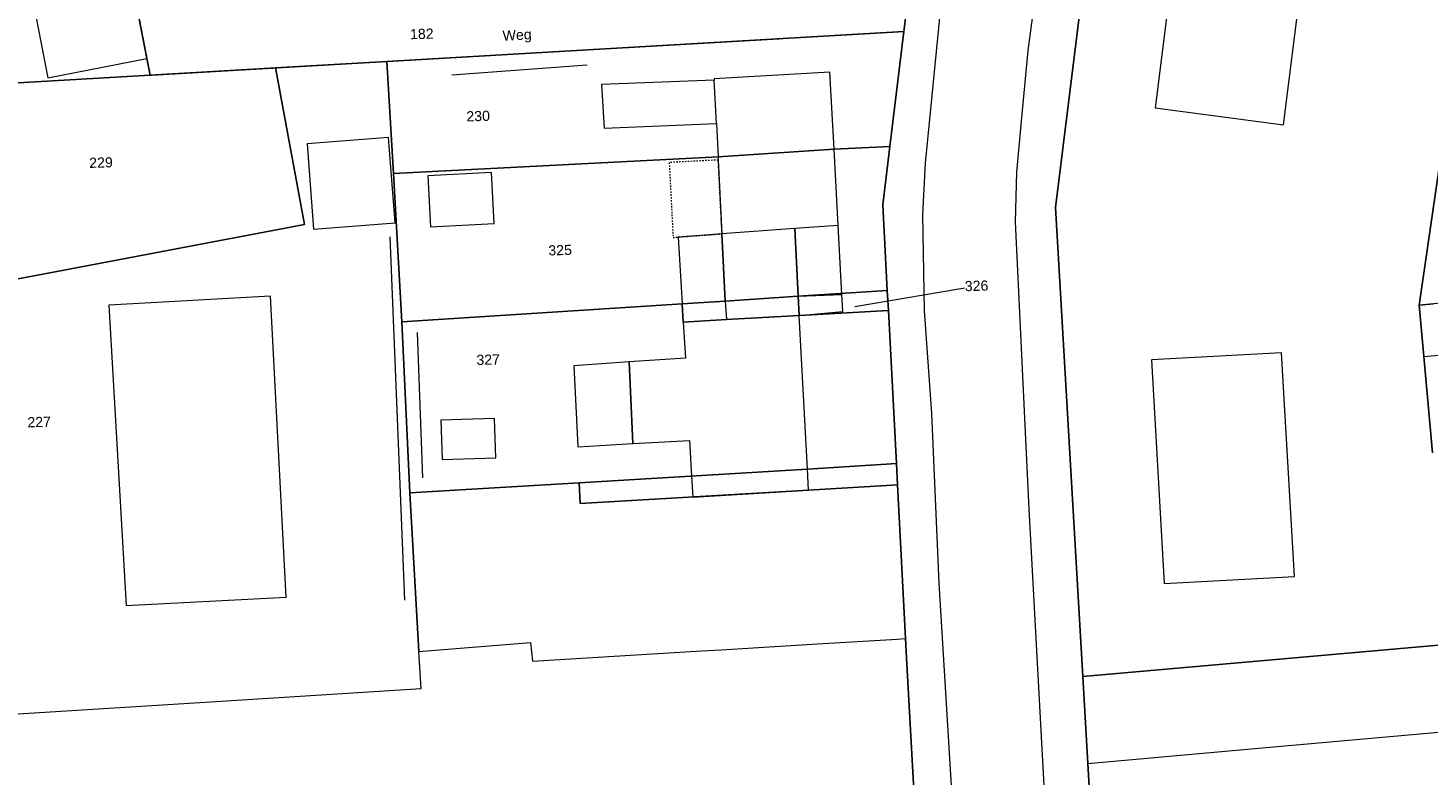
# Model space of a CAD drawing. Header units: millimetres. Extents: x -191 to 81095, y -508122 to 28741.
# Tile 113 of 251: x 5396 to 5492, y 9495 to 9546. Entities that reach past the tile are written whole.
import ezdxf

# ---------------------------------------------------------------- set-up
doc = ezdxf.new("R2010")
doc.units = ezdxf.units.MM
for name, pattern in [('VE22-087 DB - VST Hervest-Dorsten ALK VA2736$0$1', [0]), ('VE22-087 DB - VST Hervest-Dorsten ALK VA2736$0$2', [0.16, 0.06, -0.1]), ('VE22-087 DB - VST Hervest-Dorsten ALK VA2736$0$3', [0.26, 0.11, -0.15])]:
    doc.linetypes.add(name, pattern=pattern)
for name, color, linetype, lineweight in [('VE22-087 DB - VST Hervest-Dorsten ALK VA2736$0$AX_Bauteil', 7, 'VE22-087 DB - VST Hervest-Dorsten ALK VA2736$0$1', 18), ('VE22-087 DB - VST Hervest-Dorsten ALK VA2736$0$AX_Flurstueck', 9, 'VE22-087 DB - VST Hervest-Dorsten ALK VA2736$0$1', 18), ('VE22-087 DB - VST Hervest-Dorsten ALK VA2736$0$AX_Gebaeude', 7, 'VE22-087 DB - VST Hervest-Dorsten ALK VA2736$0$1', 18), ('VE22-087 DB - VST Hervest-Dorsten ALK VA2736$0$AX_SonstigesBauwerkOderSonstigeEinrichtung', 7, 'VE22-087 DB - VST Hervest-Dorsten ALK VA2736$0$1', 18), ('VE22-087 DB - VST Hervest-Dorsten ALK VA2736$0$AX_SportFreizeitUndErholungsflaeche', 7, 'VE22-087 DB - VST Hervest-Dorsten ALK VA2736$0$1', 18), ('VE22-087 DB - VST Hervest-Dorsten ALK VA2736$0$AX_Strassenverkehr', 7, 'VE22-087 DB - VST Hervest-Dorsten ALK VA2736$0$1', 18), ('VE22-087 DB - VST Hervest-Dorsten ALK VA2736$0$AX_Strassenverkehrsanlage', 7, 'VE22-087 DB - VST Hervest-Dorsten ALK VA2736$0$1', 18), ('VE22-087 DB - VST Hervest-Dorsten ALK VA2736$0$AX_Vegetationsmerkmal', 7, 'VE22-087 DB - VST Hervest-Dorsten ALK VA2736$0$1', 18), ('VE22-087 DB - VST Hervest-Dorsten ALK VA2736$0$AX_Weg', 7, 'VE22-087 DB - VST Hervest-Dorsten ALK VA2736$0$1', 18), ('VE22-087 DB - VST Hervest-Dorsten ALK VA2736$0$AX_Wohnbauflaeche', 7, 'VE22-087 DB - VST Hervest-Dorsten ALK VA2736$0$1', 18), ('VE22-087 DB - VST Hervest-Dorsten ALK VA2736$0$Flurgrenzen', 9, 'VE22-087 DB - VST Hervest-Dorsten ALK VA2736$0$1', 18)]:
    doc.layers.add(name, color=color, linetype=linetype, lineweight=lineweight)
doc.layers.add('XREF ALK Kataster', color=251, linetype='Continuous')
doc.styles.add('VE22-087 DB - VST Hervest-Dorsten ALK VA2736$0$0', font='arial.ttf')

# ---------------------------------------------------------------- blocks, each defined once
blk = doc.blocks.new('VE22-087 DB - VST Hervest-Dorsten ALK VA2736')
at = {"layer": 'VE22-087 DB - VST Hervest-Dorsten ALK VA2736$0$AX_Bauteil', "color": 7, "linetype": 'VE22-087 DB - VST Hervest-Dorsten ALK VA2736$0$1', "lineweight": 13, "ltscale": 0.5}
for points in [[(5443.048, 9542.853, 0), (5435.27, 9542.567, 0), (5435.458, 9539.56, 0), (5443.2, 9539.871, 0)], [(5443.585, 9532.25, 0), (5443.816, 9527.616, 0), (5448.842, 9527.942, 0), (5448.62, 9532.616, 0)], [(5448.62, 9532.616, 0), (5448.842, 9527.942, 0), (5451.863, 9528.058, 0), (5451.613, 9532.834, 0)], [(5448.842, 9527.942, 0), (5443.816, 9527.616, 0), (5443.893, 9526.335, 0), (5448.914, 9526.62, 0)], [(5451.863, 9528.058, 0), (5448.842, 9527.942, 0), (5448.914, 9526.62, 0), (5451.923, 9526.899, 0)], [(5441.484, 9515.532, 0), (5441.565, 9514.084, 0), (5449.568, 9514.559, 0), (5449.483, 9516.021, 0)]]:
    blk.add_polyline3d(points, close=True, dxfattribs=at)
at = {"layer": 'VE22-087 DB - VST Hervest-Dorsten ALK VA2736$0$AX_Flurstueck', "linetype": 'VE22-087 DB - VST Hervest-Dorsten ALK VA2736$0$1', "lineweight": 13, "ltscale": 0.5}
for points in [[(5472.914, 9636.124, 0), (5469.066, 9614.063, 0), (5460.648, 9583.14, 0), (5459.556, 9574.133, 0), (5456.645, 9550.295, 0), (5456.149, 9546.227, 0), (5455.18, 9538.282, 0), (5454.689, 9534.268, 0), (5455.002, 9528.343, 0), (5455.074, 9526.973, 0), (5455.63, 9516.401, 0), (5455.708, 9514.926, 0), (5456.264, 9504.317, 0), (5456.335, 9502.999, 0), (5456.883, 9493.026, 0)], [(5476.542, 9361.898, 0), (5475.334, 9383.515, 0), (5475.149, 9386.813, 0), (5475.127, 9387.217, 0), (5473.885, 9409.311, 0), (5472.668, 9428.839, 0), (5472.557, 9431.016, 0), (5472.204, 9437.968, 0), (5472.071, 9440.263, 0), (5468.852, 9495.707, 0), (5468.503, 9501.699, 0), (5466.621, 9534.072, 0), (5471.453, 9572.981, 0), (5472.481, 9581.197, 0), (5477.635, 9591.022, 0), (5480.016, 9595.56, 0), (5483.31, 9601.841, 0), (5489.156, 9600.46, 0), (5486.255, 9604.194, 0), (5487.114, 9609.179, 0), (5495.622, 9658.548, 0)], [(5471.453, 9572.981, 0), (5466.621, 9534.072, 0), (5468.503, 9501.699, 0), (5493.835, 9503.943, 0)], [(5492.646, 9517.135, 0), (5492.047, 9523.781, 0), (5491.726, 9527.341, 0), (5493.252, 9537.78, 0)], [(5493.835, 9503.943, 0), (5468.503, 9501.699, 0), (5468.852, 9495.707, 0), (5480.125, 9496.708, 0), (5516.883, 9499.967, 0)], [(5493.252, 9537.78, 0), (5491.726, 9527.341, 0), (5492.709, 9527.429, 0)], [(5492.709, 9527.429, 0), (5491.726, 9527.341, 0), (5492.047, 9523.781, 0), (5492.646, 9517.135, 0)], [(5452.75, 9527.246, 0), (5461.164, 9528.668, 0)]]:
    blk.add_polyline3d(points, dxfattribs=at)
for points in [[(5403.076, 9548.494, 0), (5401.096, 9558.719, 0), (5400.364, 9562.5, 0), (5399.657, 9566.152, 0), (5399.563, 9566.641, 0), (5397.248, 9578.602, 0), (5385.319, 9576.147, 0), (5382.553, 9575.578, 0), (5388.992, 9542.201, 0), (5390.191, 9542.398, 0), (5404.099, 9543.208, 0), (5403.877, 9544.354, 0), (5403.326, 9547.202, 0)], [(5436.703, 9549.145, 0), (5436.411, 9549.128, 0), (5433.339, 9548.949, 0), (5425.263, 9548.479, 0), (5416.156, 9547.949, 0), (5403.326, 9547.202, 0), (5403.877, 9544.354, 0), (5404.099, 9543.208, 0), (5412.747, 9543.711, 0), (5420.452, 9544.16, 0), (5456.149, 9546.227, 0), (5456.645, 9550.295, 0), (5442.787, 9549.491, 0)], [(5456.149, 9546.227, 0), (5420.452, 9544.16, 0), (5420.912, 9536.422, 0), (5443.317, 9537.574, 0), (5451.33, 9538.098, 0), (5455.18, 9538.282, 0)], [(5414.76, 9532.892, 0), (5412.838, 9543.222, 0), (5412.747, 9543.711, 0), (5404.099, 9543.208, 0), (5390.191, 9542.398, 0), (5388.992, 9542.201, 0), (5390.852, 9528.358, 0)], [(5422.041, 9514.379, 0), (5421.476, 9526.193, 0), (5420.912, 9536.422, 0), (5420.452, 9544.16, 0), (5412.747, 9543.711, 0), (5412.838, 9543.222, 0), (5414.76, 9532.892, 0), (5390.852, 9528.358, 0), (5394.556, 9499.088, 0), (5394.626, 9499.092, 0), (5408.635, 9499.979, 0), (5422.81, 9500.877, 0), (5422.664, 9503.436, 0)], [(5455.18, 9538.282, 0), (5451.33, 9538.098, 0), (5443.317, 9537.574, 0), (5420.912, 9536.422, 0), (5421.476, 9526.193, 0), (5440.838, 9527.425, 0), (5443.816, 9527.616, 0), (5448.842, 9527.942, 0), (5455.002, 9528.343, 0), (5454.689, 9534.268, 0)], [(5448.842, 9527.942, 0), (5443.816, 9527.616, 0), (5440.838, 9527.425, 0), (5440.915, 9526.167, 0), (5443.893, 9526.335, 0), (5448.914, 9526.62, 0), (5455.074, 9526.973, 0), (5455.002, 9528.343, 0)], [(5455.074, 9526.973, 0), (5448.914, 9526.62, 0), (5443.893, 9526.335, 0), (5440.915, 9526.167, 0), (5440.838, 9527.425, 0), (5421.476, 9526.193, 0), (5422.041, 9514.379, 0), (5433.719, 9515.071, 0), (5449.483, 9516.021, 0), (5455.63, 9516.401, 0)], [(5455.708, 9514.926, 0), (5455.63, 9516.401, 0), (5449.483, 9516.021, 0), (5433.719, 9515.071, 0), (5433.8, 9513.641, 0), (5449.568, 9514.559, 0)], [(5455.708, 9514.926, 0), (5449.568, 9514.559, 0), (5433.8, 9513.641, 0), (5433.719, 9515.071, 0), (5422.041, 9514.379, 0), (5422.664, 9503.436, 0), (5430.374, 9504.041, 0), (5430.492, 9502.751, 0), (5442.182, 9503.47, 0), (5443.519, 9503.552, 0), (5450.177, 9503.955, 0), (5455.691, 9504.286, 0), (5456.264, 9504.317, 0)]]:
    blk.add_polyline3d(points, close=True, dxfattribs=at)
at = {"layer": 'VE22-087 DB - VST Hervest-Dorsten ALK VA2736$0$AX_Gebaeude', "color": 7, "linetype": 'VE22-087 DB - VST Hervest-Dorsten ALK VA2736$0$1', "lineweight": 13, "ltscale": 0.5}
for points in [[(5484.301, 9555.143, 0), (5475.425, 9556.347, 0), (5473.495, 9540.958, 0), (5482.369, 9539.779, 0)], [(5403.326, 9547.202, 0), (5403.076, 9548.494, 0), (5396.224, 9547.167, 0), (5397.025, 9543.027, 0), (5403.877, 9544.354, 0)], [(5443.048, 9542.853, 0), (5435.27, 9542.567, 0), (5435.458, 9539.56, 0), (5443.2, 9539.871, 0), (5443.317, 9537.574, 0), (5451.33, 9538.098, 0), (5451.042, 9543.421, 0), (5443.042, 9542.962, 0)], [(5420.564, 9538.904, 0), (5414.934, 9538.472, 0), (5415.386, 9532.579, 0), (5421.016, 9533.011, 0)], [(5443.585, 9532.25, 0), (5443.816, 9527.616, 0), (5443.893, 9526.335, 0), (5448.914, 9526.62, 0), (5451.923, 9526.899, 0), (5451.863, 9528.058, 0), (5451.613, 9532.834, 0), (5451.33, 9538.098, 0), (5443.317, 9537.574, 0), (5443.328, 9537.354, 0)], [(5427.669, 9536.478, 0), (5423.28, 9536.253, 0), (5423.461, 9532.737, 0), (5427.85, 9532.962, 0)], [(5443.585, 9532.25, 0), (5440.554, 9532.03, 0), (5440.838, 9527.425, 0), (5443.816, 9527.616, 0)], [(5412.401, 9527.957, 0), (5401.239, 9527.326, 0), (5402.445, 9506.596, 0), (5413.49, 9507.177, 0)], [(5492.046, 9523.781, 0), (5499.767, 9524.474, 0), (5499.548, 9528.043, 0), (5497.037, 9527.817, 0), (5492.709, 9527.429, 0), (5491.726, 9527.341, 0)], [(5448.914, 9526.62, 0), (5443.893, 9526.335, 0), (5440.915, 9526.167, 0), (5441.068, 9523.681, 0), (5437.182, 9523.413, 0), (5437.439, 9517.773, 0), (5441.349, 9517.991, 0), (5441.484, 9515.532, 0), (5441.565, 9514.084, 0), (5449.568, 9514.559, 0), (5449.483, 9516.021, 0)], [(5437.182, 9523.413, 0), (5433.352, 9523.153, 0), (5433.631, 9517.565, 0), (5437.439, 9517.773, 0)], [(5482.212, 9524.053, 0), (5473.249, 9523.553, 0), (5474.13, 9508.113, 0), (5483.114, 9508.606, 0)], [(5427.888, 9519.521, 0), (5424.179, 9519.403, 0), (5424.179, 9519.401, 0), (5424.267, 9516.671, 0), (5427.976, 9516.789, 0)]]:
    blk.add_polyline3d(points, close=True, dxfattribs=at)
at = {"layer": 'VE22-087 DB - VST Hervest-Dorsten ALK VA2736$0$AX_SonstigesBauwerkOderSonstigeEinrichtung', "color": 7, "linetype": 'VE22-087 DB - VST Hervest-Dorsten ALK VA2736$0$3', "lineweight": 13, "ltscale": 0.5}
blk.add_polyline3d([(5443.328, 9537.354, 0), (5439.945, 9537.18, 0), (5440.21, 9532.006, 0), (5440.554, 9532.03, 0), (5443.585, 9532.25, 0)], close=True, dxfattribs=at)
at = {"layer": 'VE22-087 DB - VST Hervest-Dorsten ALK VA2736$0$AX_Strassenverkehrsanlage', "color": 7, "linetype": 'VE22-087 DB - VST Hervest-Dorsten ALK VA2736$0$1', "lineweight": 13, "ltscale": 0.5, "true_color": 0xf7f7f0}
blk.add_polyline3d([(5472.254, 9436.982, 0), (5469.054, 9439.885, 0), (5467.927, 9459.51, 0), (5466.35, 9484.828, 0), (5464.794, 9513.242, 0), (5463.846, 9533.084, 0), (5463.938, 9536.501, 0), (5464.263, 9540.031, 0), (5464.736, 9544.902, 0), (5467.018, 9561.895, 0), (5468.085, 9570.224, 0), (5468.469, 9572.578, 0), (5468.94, 9574.682, 0), (5470.412, 9578.879, 0), (5470.928, 9579.827, 0), (5471.541, 9580.624, 0), (5472.718, 9581.647, 0)], dxfattribs=at)
at = {"layer": 'VE22-087 DB - VST Hervest-Dorsten ALK VA2736$0$AX_Vegetationsmerkmal', "color": 7, "linetype": 'VE22-087 DB - VST Hervest-Dorsten ALK VA2736$0$1', "lineweight": 13, "ltscale": 0.5}
for points in [[(5424.928, 9543.238, 0), (5434.283, 9543.916, 0)], [(5493.835, 9503.943, 0), (5468.503, 9501.699, 0), (5468.852, 9495.707, 0), (5469.288, 9488.197, 0), (5478.717, 9488.792, 0), (5480.088, 9488.618, 0), (5481.411, 9487.986, 0), (5482.712, 9487.051, 0), (5483.975, 9485.325, 0), (5484.363, 9484.103, 0), (5495.08, 9484.554, 0)], [(5421.686, 9506.982, 0), (5420.677, 9532.041, 0)], [(5422.533, 9525.45, 0), (5422.896, 9515.416, 0)]]:
    blk.add_polyline3d(points, dxfattribs=at)
at = {"layer": 'VE22-087 DB - VST Hervest-Dorsten ALK VA2736$0$AX_Wohnbauflaeche', "color": 253, "linetype": 'VE22-087 DB - VST Hervest-Dorsten ALK VA2736$0$1', "lineweight": 13, "ltscale": 0.5, "true_color": 0x999999}
blk.add_polyline3d([(5471.453, 9572.981, 0), (5466.621, 9534.072, 0), (5468.503, 9501.699, 0), (5493.835, 9503.943, 0)], dxfattribs=at)
at = {"layer": 'VE22-087 DB - VST Hervest-Dorsten ALK VA2736$0$AX_Flurstueck', "char_height": 0.7, "attachment_point": 2, "style": 'VE22-087 DB - VST Hervest-Dorsten ALK VA2736$0$0', "bg_fill": 3, "box_fill_scale": 1, "bg_fill_color": 256, "bg_fill_transparency": 0}
for s, insert, rotation in [('182', (5422.848, 9546.409), 1.58938), ('230', (5426.74, 9540.736), 1.58938), ('229', (5400.696, 9537.526), 1.58938), ('325', (5432.397, 9531.482), 1.58937), ('326', (5461.155, 9529.018), 1.58937), ('327', (5427.433, 9523.922), 1.58937), ('227', (5396.427, 9519.62), 1.58937)]:
    blk.add_mtext(s, dxfattribs=dict(at, insert=insert, rotation=rotation))
at = {"layer": 'VE22-087 DB - VST Hervest-Dorsten ALK VA2736$0$AX_SportFreizeitUndErholungsflaeche', "color": 253, "linetype": 'VE22-087 DB - VST Hervest-Dorsten ALK VA2736$0$1', "lineweight": 13, "ltscale": 0.5, "true_color": 0x999999}
blk.add_polyline3d([(5414.76, 9532.892, 0), (5412.838, 9543.222, 0), (5412.747, 9543.711, 0), (5404.099, 9543.208, 0), (5390.191, 9542.398, 0), (5388.992, 9542.201, 0), (5390.852, 9528.358, 0)], close=True, dxfattribs=at)
at = {"layer": 'VE22-087 DB - VST Hervest-Dorsten ALK VA2736$0$AX_Strassenverkehr', "color": 253, "linetype": 'VE22-087 DB - VST Hervest-Dorsten ALK VA2736$0$1', "lineweight": 13, "ltscale": 0.5, "true_color": 0x999999}
for points in [[(5472.914, 9636.124, 0), (5469.066, 9614.063, 0), (5460.648, 9583.14, 0), (5459.556, 9574.133, 0), (5456.645, 9550.295, 0), (5456.149, 9546.227, 0), (5455.18, 9538.282, 0), (5454.689, 9534.268, 0), (5455.002, 9528.343, 0), (5455.074, 9526.973, 0), (5455.63, 9516.401, 0), (5455.708, 9514.926, 0), (5456.264, 9504.317, 0), (5456.335, 9502.999, 0), (5456.883, 9493.026, 0)], [(5472.071, 9440.263, 0), (5468.852, 9495.707, 0), (5468.503, 9501.699, 0), (5466.621, 9534.072, 0), (5471.453, 9572.981, 0)]]:
    blk.add_polyline3d(points, dxfattribs=at)
at = {"layer": 'VE22-087 DB - VST Hervest-Dorsten ALK VA2736$0$AX_Strassenverkehrsanlage', "color": 7, "linetype": 'VE22-087 DB - VST Hervest-Dorsten ALK VA2736$0$1', "lineweight": 13, "ltscale": 0.5, "true_color": 0xf7f7f0}
blk.add_polyline3d([(5463.31, 9592.921, 0), (5463.943, 9590.698, 0), (5464.782, 9589.053, 0), (5465.348, 9587.772, 0), (5465.566, 9586.561, 0), (5465.708, 9585.294, 0), (5465.506, 9583.938, 0), (5464.8, 9581.721, 0), (5462.89, 9576.122, 0), (5462.143, 9572.541, 0), (5461.09, 9566.635, 0), (5460.211, 9561.077, 0), (5458.836, 9549.537, 0), (5457.619, 9537.127, 0), (5457.426, 9533.588, 0), (5457.557, 9526.96, 0), (5458.046, 9519.852, 0), (5458.556, 9508.152, 0), (5459.667, 9490.022, 0)], dxfattribs=at)
at = {"layer": 'VE22-087 DB - VST Hervest-Dorsten ALK VA2736$0$AX_Weg', "color": 7, "linetype": 'VE22-087 DB - VST Hervest-Dorsten ALK VA2736$0$2', "lineweight": 13, "ltscale": 0.5}
blk.add_polyline3d([(5442.787, 9549.491, 0), (5436.703, 9549.145, 0), (5436.411, 9549.128, 0), (5433.339, 9548.949, 0), (5425.263, 9548.479, 0), (5416.156, 9547.949, 0), (5403.326, 9547.202, 0), (5403.877, 9544.354, 0), (5404.099, 9543.208, 0), (5412.747, 9543.711, 0), (5420.452, 9544.16, 0), (5456.149, 9546.227, 0), (5456.645, 9550.295, 0)], close=True, dxfattribs=at)
at = {"layer": 'VE22-087 DB - VST Hervest-Dorsten ALK VA2736$0$AX_Wohnbauflaeche', "color": 253, "linetype": 'VE22-087 DB - VST Hervest-Dorsten ALK VA2736$0$1', "lineweight": 13, "ltscale": 0.5, "true_color": 0x999999}
blk.add_polyline3d([(5456.883, 9493.026, 0), (5456.335, 9502.999, 0), (5456.264, 9504.317, 0), (5455.708, 9514.926, 0), (5455.63, 9516.401, 0), (5455.074, 9526.973, 0), (5455.002, 9528.343, 0), (5454.689, 9534.268, 0), (5455.18, 9538.282, 0), (5456.149, 9546.227, 0), (5420.452, 9544.16, 0), (5412.747, 9543.711, 0), (5412.838, 9543.222, 0), (5414.76, 9532.892, 0), (5390.852, 9528.358, 0), (5388.992, 9542.201, 0), (5382.553, 9575.578, 0), (5368.305, 9572.889, 0), (5353.001, 9570.002, 0), (5337.888, 9567.15, 0)], dxfattribs=at)
at = {"layer": 'VE22-087 DB - VST Hervest-Dorsten ALK VA2736$0$Flurgrenzen', "ltscale": 0.5}
blk.add_polyline3d([(5472.914, 9636.124, 0), (5469.066, 9614.063, 0), (5460.648, 9583.14, 0), (5459.556, 9574.133, 0), (5456.645, 9550.295, 0), (5456.149, 9546.227, 0), (5455.18, 9538.282, 0), (5454.689, 9534.268, 0), (5455.002, 9528.343, 0), (5455.074, 9526.973, 0), (5455.63, 9516.401, 0), (5455.708, 9514.926, 0), (5456.264, 9504.317, 0), (5456.335, 9502.999, 0), (5456.883, 9493.026, 0)], dxfattribs=at)
at = {"layer": 'VE22-087 DB - VST Hervest-Dorsten ALK VA2736$0$AX_Weg', "color": 7, "insert": (5429.419, 9546.333), "char_height": 0.7, "attachment_point": 2, "rotation": 3.18238, "style": 'VE22-087 DB - VST Hervest-Dorsten ALK VA2736$0$0', "bg_fill": 3, "box_fill_scale": 1, "bg_fill_color": 256, "bg_fill_transparency": 0}
blk.add_mtext('Weg', dxfattribs=at)
at = {"layer": 'VE22-087 DB - VST Hervest-Dorsten ALK VA2736$0$Flurgrenzen', "ltscale": 0.5}
blk.add_polyline3d([(5456.883, 9493.026, 0), (5456.335, 9502.999, 0), (5456.264, 9504.317, 0), (5455.708, 9514.926, 0), (5455.63, 9516.401, 0), (5455.074, 9526.973, 0), (5455.002, 9528.343, 0), (5454.689, 9534.268, 0), (5455.18, 9538.282, 0), (5456.149, 9546.227, 0), (5456.645, 9550.295, 0), (5459.556, 9574.133, 0), (5460.648, 9583.14, 0), (5469.066, 9614.063, 0), (5472.914, 9636.124, 0)], dxfattribs=at)

msp = doc.modelspace()

# ---------------------------------------------------------------- block references
at = {"layer": 'XREF ALK Kataster', "color": 251}
msp.add_blockref('VE22-087 DB - VST Hervest-Dorsten ALK VA2736', (0, 0), dxfattribs=at)

doc.saveas('drawing.dxf')
